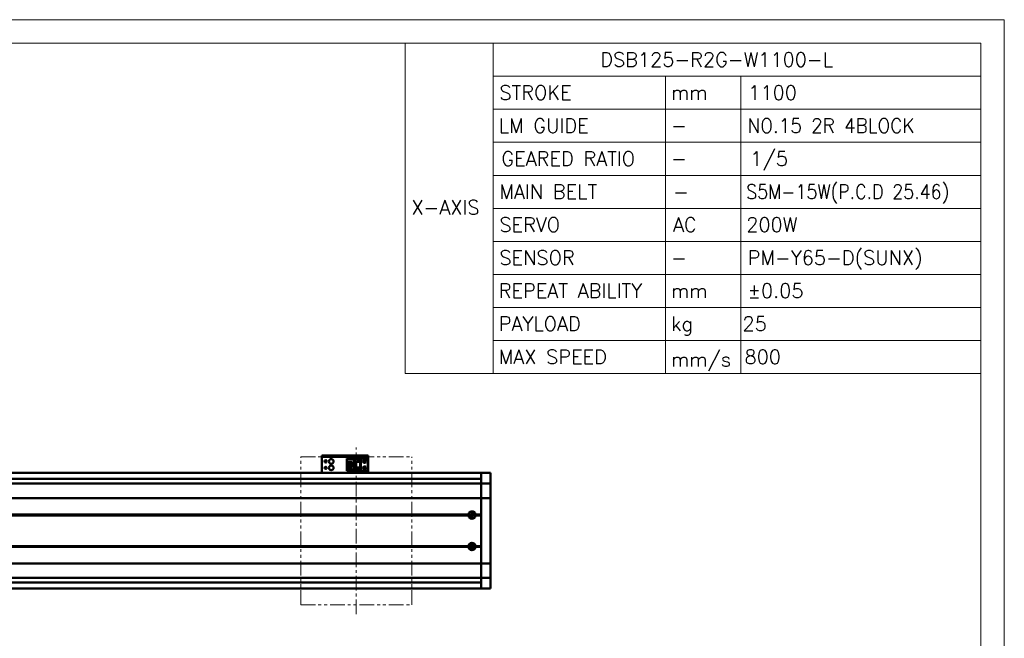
# Model space of a CAD drawing. Header units: millimetres. Extents: x 46891 to 50687, y 6223 to 10043.
# Tile 6 of 6: x 49624 to 50687, y 9374 to 10043. Entities that reach past the tile are written whole.
import ezdxf

# ---------------------------------------------------------------- set-up
doc = ezdxf.new("R2010")
doc.units = ezdxf.units.MM
doc.header["$LTSCALE"] = 0.5
doc.linetypes.add('CENTER', pattern=[50.8, 31.75, -6.35, 6.35, -6.35])
doc.linetypes.add('PHANTOM', pattern=[63.5, 31.75, -6.35, 6.35, -6.35, 6.35, -6.35])
doc.layers.get('0').update_dxf_attribs({"lineweight": 20})
doc.layers.add('1', color=1, linetype='CENTER', lineweight=13)
doc.layers.add('외형선(ISO)', color=7, linetype='Continuous', lineweight=50)
doc.styles.add('DSR TEXT', font='romans.shx', dxfattribs={"bigfont": 'whgtxt.shx'})

# ---------------------------------------------------------------- blocks, each defined once
blk = doc.blocks.new('A$C1C1952E1')
for p, q in [((293, 292), (293, 222)), ((311.67, 292), (311.67, 222)), ((311.67, 285), (415, 285)), ((348.18, 285), (348.18, 222)), ((364.13, 285), (364.13, 222)), ((311.67, 278), (415, 278)), ((311.67, 271), (415, 271)), ((311.67, 264), (415, 264)), ((311.67, 257), (415, 257)), ((311.67, 250), (415, 250)), ((311.67, 243), (415, 243)), ((311.67, 236), (415, 236)), ((311.67, 229), (415, 229)), ((293, 222), (415, 222))]:
    blk.add_line(p, q)
at = {"color": 1}
blk.add_lwpolyline([(0, 0), (420, 0), (420, 297), (0, 297)], close=True, dxfattribs=at)
at = {"color": 3}
blk.add_lwpolyline([(5, 5), (415, 5), (415, 292), (5, 292)], close=True, dxfattribs=at)

msp = doc.modelspace()

# ---------------------------------------------------------------- linework, layer by layer
at = {"color": 6, "linetype": 'PHANTOM'}
for p, q in [((49927.25224, 9570.44883), (50047.25224, 9570.44883)), ((49927.25224, 9410.44883), (49927.25224, 9570.44883)), ((50047.25224, 9410.44883), (50047.25224, 9570.44883)), ((49927.25224, 9410.44883), (50047.25224, 9410.44883))]:
    msp.add_line(p, q, dxfattribs=at)
at = {"layer": '1'}
msp.add_line((49987.25224, 9400.44883), (49987.25224, 9580.44883), dxfattribs=at)
at = {"layer": '외형선(ISO)'}
for p, q in [((49950.25224, 9571.9488), (49950.25224, 9571.94879)), ((49950.25224, 9571.9488), (50000.25224, 9571.9488)), ((49950.25224, 9570.34879), (49950.25224, 9571.94879)), ((49953.25224, 9571.94878), (49997.25224, 9571.94878)), ((50000.25224, 9571.94879), (50000.25224, 9570.34879)), ((49950.25224, 9570.34879), (49950.25224, 9569.84881)), ((49950.25224, 9569.84881), (49950.25224, 9554.94881)), ((49953.25224, 9570.34878), (49997.25224, 9570.34878)), ((49977.05224, 9568.64882), (49992.25224, 9568.64882)), ((49977.05224, 9568.64881), (49977.05224, 9567.84881)), ((49977.05224, 9568.64881), (49986.25224, 9568.64881)), ((49977.05224, 9567.84881), (49985.35224, 9567.84881)), ((49977.05224, 9567.84881), (49977.05224, 9567.34881)), ((49977.05224, 9564.74881), (49977.05224, 9567.34881)), ((49977.05224, 9567.34881), (49984.85224, 9567.34881)), ((49977.05224, 9559.14881), (49977.05224, 9564.74881)), ((49977.05224, 9564.74881), (49983.25224, 9564.74881)), ((49978.35224, 9564.74881), (49978.35224, 9559.14881)), ((49978.85224, 9564.74881), (49978.85224, 9564.39881)), ((49978.85224, 9559.49881), (49978.85224, 9564.39881)), ((49978.85224, 9564.39881), (49983.25224, 9564.39881)), ((49979.81224, 9561.14881), (49979.81224, 9562.74881)), ((49979.81224, 9562.74881), (49981.65224, 9562.74881)), ((49981.65224, 9561.14881), (49979.81224, 9561.14881)), ((49981.65224, 9562.74881), (49981.65224, 9561.14881)), ((49983.25224, 9564.74881), (49983.25224, 9559.14881)), ((49985.35224, 9567.84881), (49984.85224, 9567.34881)), ((49984.85224, 9567.34881), (49984.85224, 9556.54881)), ((49985.35224, 9567.84881), (49985.35224, 9556.04881)), ((49986.25224, 9564.94879), (49986.25224, 9568.64879)), ((49986.25224, 9568.64879), (49992.25224, 9568.64879)), ((49986.25224, 9564.94879), (49986.25224, 9558.94881)), ((49986.25224, 9564.94879), (49992.25224, 9564.94879)), ((49986.75224, 9564.94879), (49986.75224, 9558.94881)), ((49987.05224, 9558.94881), (49987.05224, 9564.94879)), ((49988.65224, 9566.34879), (49989.25224, 9567.54879)), ((49988.85224, 9566.34879), (49988.65224, 9566.34879)), ((49988.85224, 9565.94879), (49988.85224, 9566.34879)), ((49989.65224, 9565.94879), (49988.85224, 9565.94879)), ((49989.25224, 9567.54879), (49989.85224, 9566.34879)), ((49989.65224, 9566.34879), (49989.65224, 9565.94879)), ((49989.85224, 9566.34879), (49989.65224, 9566.34879)), ((49991.45224, 9564.94879), (49991.45224, 9558.94881)), ((49991.75224, 9558.94881), (49991.75224, 9564.94879)), ((49997.75224, 9568.64882), (49992.25224, 9568.64882)), ((49992.25224, 9568.64879), (49992.25224, 9568.64882)), ((49992.25224, 9564.94879), (49992.25224, 9568.64879)), ((49992.25224, 9564.94879), (49992.25224, 9558.94881)), ((49999.75224, 9557.24882), (49999.75224, 9566.64882)), ((50000.25224, 9569.84881), (50000.25224, 9570.34879)), ((50000.25224, 9554.94881), (50000.25224, 9569.84881)), ((50122.25224, 9552.94882), (48947.25224, 9552.94882)), ((49950.25224, 9552.94883), (49950.25224, 9554.94881)), ((49977.05224, 9556.54881), (49977.05224, 9559.14881)), ((49983.25224, 9559.14881), (49977.05224, 9559.14881)), ((49977.05224, 9556.54881), (49977.05224, 9556.04881)), ((49984.85224, 9556.54881), (49977.05224, 9556.54881)), ((49977.05224, 9556.04881), (49977.05224, 9555.24881)), ((49985.35224, 9556.04881), (49977.05224, 9556.04881)), ((49977.05224, 9555.24881), (49986.25224, 9555.24881)), ((49978.85224, 9559.49881), (49978.85224, 9559.14881)), ((49983.25224, 9559.49881), (49978.85224, 9559.49881)), ((49985.35224, 9556.04881), (49984.85224, 9556.54881)), ((49986.75224, 9558.94881), (49986.25224, 9558.94881)), ((49986.25224, 9555.24879), (49986.25224, 9558.94879)), ((49986.25224, 9558.94879), (49992.25224, 9558.94879)), ((49986.25224, 9555.24879), (49992.25224, 9555.24879)), ((49986.75224, 9558.94881), (49987.05224, 9558.94881)), ((49987.05224, 9558.94881), (49991.45224, 9558.94881)), ((49988.65224, 9556.74879), (49989.25224, 9557.94879)), ((49988.85224, 9556.74879), (49988.65224, 9556.74879)), ((49988.85224, 9556.34879), (49988.85224, 9556.74879)), ((49989.65224, 9556.34879), (49988.85224, 9556.34879)), ((49989.25224, 9557.94879), (49989.85224, 9556.74879)), ((49989.65224, 9556.74879), (49989.65224, 9556.34879)), ((49989.85224, 9556.74879), (49989.65224, 9556.74879)), ((49991.45224, 9558.94881), (49991.75224, 9558.94881)), ((49992.25224, 9558.94881), (49991.75224, 9558.94881)), ((49992.25224, 9555.24879), (49992.25224, 9558.94879)), ((49997.75224, 9555.24882), (49992.25224, 9555.24882)), ((50000.25224, 9554.94881), (50000.25224, 9552.94883)), ((50122.25224, 9552.94882), (50122.25224, 9549.94882)), ((50122.25224, 9549.94882), (50122.25224, 9552.94882)), ((50122.25224, 9552.94882), (50132.25224, 9552.94882)), ((50122.25224, 9548.08866), (50122.25224, 9549.94882)), ((50122.25224, 9549.94882), (50122.25224, 9548.08866)), ((50132.25224, 9552.94882), (50132.25224, 9549.94882)), ((50132.25224, 9548.08866), (50132.25224, 9549.94882)), ((48742.25224, 9541.44882), (50122.25224, 9541.44882)), ((50122.25224, 9546.44882), (48947.25224, 9546.44882)), ((50122.25224, 9548.08866), (50122.25224, 9547.1807)), ((50122.25224, 9547.1807), (50122.25224, 9541.90903)), ((50122.25224, 9541.90903), (50122.25224, 9541.44882)), ((50122.25224, 9538.74032), (50122.25224, 9541.44882)), ((50122.25224, 9541.44882), (50132.25224, 9541.44882)), ((50122.25224, 9541.44882), (50122.25224, 9538.74032)), ((50132.25224, 9547.1807), (50132.25224, 9548.08866)), ((50132.25224, 9541.90903), (50132.25224, 9547.1807)), ((50132.25224, 9541.44882), (50132.25224, 9541.90903)), ((50132.25224, 9541.44882), (50132.25224, 9538.74032)), ((50122.25224, 9526.14033), (50122.25224, 9538.74032)), ((50122.25224, 9538.74032), (50122.25224, 9526.14033)), ((50132.25224, 9538.74032), (50132.25224, 9526.14033)), ((48742.25224, 9525.67623), (50122.25224, 9525.67623)), ((50122.25224, 9526.14033), (50122.25224, 9525.67623)), ((50122.25224, 9525.67623), (50122.25224, 9526.14033)), ((50122.25224, 9523.67623), (50122.25224, 9525.67623)), ((50122.25224, 9525.67623), (50132.25224, 9525.67623)), ((50122.25224, 9525.67623), (50122.25224, 9523.67623)), ((50122.25224, 9523.67623), (50122.25224, 9457.22142)), ((50122.25224, 9507.94882), (50122.25224, 9523.67623)), ((50132.25224, 9525.67623), (50132.25224, 9526.14033)), ((50132.25224, 9525.67623), (50132.25224, 9523.67623)), ((50132.25224, 9457.22142), (50132.25224, 9523.67623)), ((48755.75224, 9507.44882), (50108.75224, 9507.44882)), ((48756.22087, 9507.94882), (50108.28362, 9507.94882)), ((50111.69259, 9508.44882), (50110.97645, 9508.44882)), ((50111.69259, 9505.9275), (50111.69259, 9508.97015)), ((50115.75224, 9507.44882), (50122.25224, 9507.44882)), ((50116.22087, 9507.94882), (50122.25224, 9507.94882)), ((48756.22087, 9506.94882), (50108.28362, 9506.94882)), ((50116.22087, 9506.94882), (50122.25224, 9506.94882)), ((50122.25224, 9473.94882), (50122.25224, 9506.94882)), ((48755.75224, 9473.44882), (50108.75224, 9473.44882)), ((48756.22087, 9473.94882), (50108.28362, 9473.94882)), ((48756.22087, 9472.94882), (50108.28362, 9472.94882)), ((50111.69259, 9472.44882), (50110.97645, 9472.44882)), ((50111.69259, 9471.9275), (50111.69259, 9474.97015)), ((50115.75224, 9473.44882), (50122.25224, 9473.44882)), ((50116.22087, 9473.94882), (50122.25224, 9473.94882)), ((50116.22087, 9472.94882), (50122.25224, 9472.94882)), ((50122.25224, 9457.22142), (50122.25224, 9472.94882)), ((48742.25224, 9455.22142), (50122.25224, 9455.22142)), ((50122.25224, 9455.22142), (50122.25224, 9457.22142)), ((50122.25224, 9457.22142), (50122.25224, 9455.22142)), ((50122.25224, 9455.22142), (50122.25224, 9454.75732)), ((50122.25224, 9455.22142), (50132.25224, 9455.22142)), ((50122.25224, 9454.75732), (50122.25224, 9455.22142)), ((50122.25224, 9442.15733), (50122.25224, 9454.75732)), ((50122.25224, 9454.75732), (50122.25224, 9442.15733)), ((50132.25224, 9457.22142), (50132.25224, 9455.22142)), ((50132.25224, 9454.75732), (50132.25224, 9455.22142)), ((50132.25224, 9454.75732), (50132.25224, 9442.15733)), ((48742.25224, 9439.44882), (50122.25224, 9439.44882)), ((50122.25224, 9434.44882), (48947.25224, 9434.44882)), ((50122.25224, 9439.44882), (50122.25224, 9442.15733)), ((50122.25224, 9442.15733), (50122.25224, 9439.44882)), ((50122.25224, 9439.44882), (50122.25224, 9438.98862)), ((50122.25224, 9439.44882), (50132.25224, 9439.44882)), ((50122.25224, 9438.98862), (50122.25224, 9433.71695)), ((50122.25224, 9433.71695), (50122.25224, 9432.80899)), ((50122.25224, 9430.94882), (50122.25224, 9432.80899)), ((50122.25224, 9432.80899), (50122.25224, 9430.94882)), ((50132.25224, 9442.15733), (50132.25224, 9439.44882)), ((50132.25224, 9438.98862), (50132.25224, 9439.44882)), ((50132.25224, 9433.71695), (50132.25224, 9438.98862)), ((50132.25224, 9432.80899), (50132.25224, 9433.71695)), ((50132.25224, 9430.94882), (50132.25224, 9432.80899)), ((50122.25224, 9427.94882), (48947.25224, 9427.94882)), ((50122.25224, 9430.94882), (50122.25224, 9427.94882)), ((50122.25224, 9427.94882), (50122.25224, 9430.94882)), ((50122.25224, 9427.94882), (50132.25224, 9427.94882)), ((50132.25224, 9430.94882), (50132.25224, 9427.94882))]:
    msp.add_line(p, q, dxfattribs=at)
for centre, radius in [((49954.25224, 9565.44882), 1.2295), ((49960.25224, 9565.44882), 2.5), ((49960.25224, 9558.44882), 2.5), ((49996.25224, 9565.44882), 1.75), ((49996.25224, 9565.44882), 1.2295), ((49954.25224, 9558.44882), 1.2295), ((49996.25224, 9558.44882), 1.75), ((49996.25224, 9558.44882), 1.2295), ((50112.25224, 9507.44882), 2.25), ((50112.25224, 9507.44882), 1.621), ((50112.25224, 9473.44882), 2.25), ((50112.25224, 9473.44882), 1.621)]:
    msp.add_circle(centre, radius, dxfattribs=at)
for centre, radius, start, end in [((49997.75224, 9566.64882), 2, 0, 90), ((49997.75224, 9557.24882), 2, 270, 0), ((50112.25224, 9507.44882), 4, 7.18075572, 172.81924428), ((50112.25224, 9507.44882), 4, 187.18075578, 352.81924422), ((50112.25224, 9473.44882), 4, 7.18075578, 172.81924422), ((50112.25224, 9473.44882), 4, 187.18075578, 352.81924422)]:
    msp.add_arc(centre, radius, start, end, dxfattribs=at)
at = {"layer": '외형선(ISO)', "extrusion": (0, 0, -1)}
for centre, major_axis, start_param, end_param in [((49953.25224, 9571.94879), (-3, 0), 4.7123890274, 6.2831854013), ((49997.25224, 9571.94879), (3, 0), 0, 1.5707963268), ((49953.25224, 9570.34879), (-3, 0), 4.7123889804, 6.2831850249), ((49997.25224, 9570.34879), (3, 0), 0.0000005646, 1.5707966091)]:
    msp.add_ellipse(centre, major_axis=major_axis, ratio=0.00001, start_param=start_param, end_param=end_param, dxfattribs=at)
at = {"layer": '외형선(ISO)'}
for points in [[(50108.28362, 9507.94882), (50108.51793, 9507.68314), (50108.75224, 9507.44882)], [(50108.75224, 9507.44882), (50108.51793, 9507.21451), (50108.28362, 9506.94882)], [(50115.75224, 9507.44882), (50115.98656, 9507.68314), (50116.22087, 9507.94882)], [(50116.22087, 9506.94882), (50115.98656, 9507.21451), (50115.75224, 9507.44882)], [(50108.28362, 9473.94882), (50108.51793, 9473.68314), (50108.75224, 9473.44882)], [(50108.75224, 9473.44882), (50108.51793, 9473.21451), (50108.28362, 9472.94882)], [(50115.75224, 9473.44882), (50115.98656, 9473.68314), (50116.22087, 9473.94882)], [(50116.22087, 9472.94882), (50115.98656, 9473.21451), (50115.75224, 9473.44882)]]:
    msp.add_open_spline(points, degree=2, dxfattribs=at)

# ---------------------------------------------------------------- block references
at = {"xscale": 5.096520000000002, "yscale": 5.096520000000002, "zscale": 5.096520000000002}
msp.add_blockref('A$C1C1952E1', (48546.67132, 8528.99552), dxfattribs=at)

# ---------------------------------------------------------------- texts
at = {"color": 3, "style": 'DSR TEXT'}
for s, height, p in [('DSB125-R2G-W1100-L', 15.3167414, (50250.80009, 9991.89676)), ('STROKE', 15.316741, (50141.84332, 9956.22112)), ('LM GUIDE', 15.316741, (50141.11396, 9920.54548)), ('MAIN BELT', 15.316741, (50141.84332, 9849.1942)), ('X-AXIS', 15.316741, (50046.82033, 9832.24682)), ('SERVO', 15.316741, (50141.84332, 9813.51856)), ('SENSOR', 15.316741, (50141.84332, 9777.84292)), ('REPEAT ABILITY', 15.3167414, (50141.11396, 9742.16728)), ('PAYLOAD', 15.316741, (50141.11396, 9706.49164)), ('MAX SPEED', 15.316741, (50141.11396, 9670.816))]:
    msp.add_text(s, height=height, dxfattribs=at).set_placement(p)
at = {"color": 7, "style": 'DSR TEXT'}
for s, height, p in [('mm', 15.316741, (50327.20045, 9956.22112)), ('1100', 15.316741, (50410.68801, 9956.22112)), ('-', 15.31674, (50327.20045, 9920.54548)), ('-', 15.31674, (50327.20045, 9884.86984)), ('-', 15.31674, (50329.38856, 9849.1942)), ('AC', 15.316741, (50329.38856, 9813.51856)), ('200W', 15.316741, (50408.49991, 9813.51856)), ('PM-Y65-D(SUNX)', 15.3167414, (50409.95864, 9777.84292)), ('-', 15.31674, (50327.20045, 9777.84292)), ('mm', 15.316741, (50327.20045, 9742.16728)), ('±0.05', 15.316741, (50409.95864, 9742.16728)), ('kg', 15.316741, (50327.20045, 9706.49164)), ('25', 15.316741, (50404.44017, 9706.49164)), ('mm/s', 15.316741, (50327.20045, 9667.89852)), ('800', 15.316741, (50406.62828, 9670.816))]:
    msp.add_text(s, height=height, dxfattribs=at).set_placement(p)
for s, width, p in [('NO.15 2R 4BLOCK', 0.95, (50409.95864, 9920.54548)), ('S5M-15W(P.C.D 25.46)', 0.9, (50408.49991, 9849.1942))]:
    msp.add_text(s, height=15.3167414, dxfattribs=dict(at, width=width)).set_placement(p)
at = {"color": 7, "insert": (50412.87612, 9900.18658), "char_height": 15.316741, "attachment_point": 1, "style": 'DSR TEXT'}
msp.add_mtext('1/5', dxfattribs=at)
at = {"color": 3, "insert": (50144.03143, 9900.18658), "char_height": 15.3167414, "attachment_point": 1, "style": 'DSR TEXT'}
msp.add_mtext('GEARED RATIO', dxfattribs=at)

doc.saveas('drawing.dxf')
